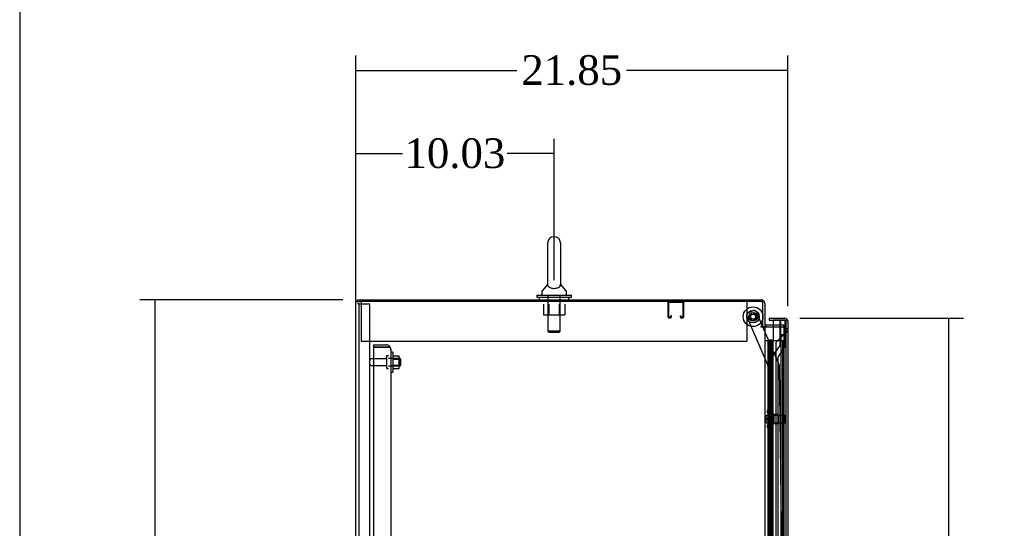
# Model space of a CAD drawing. Header units: inches. Extents: x 25 to 383, y 21 to 262.
# Tile 5 of 19: x 25 to 75, y 171 to 196. Entities that reach past the tile are written whole.
import ezdxf
from ezdxf.lldxf.tags import DXFTag

# ---------------------------------------------------------------- set-up
doc = ezdxf.new("R2010")
doc.units = ezdxf.units.IN
doc.header["$MEASUREMENT"] = 0
for name, color, linetype in [('COM42187', 7, 'Continuous'), ('COM43132', 7, 'Continuous'), ('COM50799-2', 7, 'Continuous'), ('COM52909', 7, 'Continuous'), ('COM54578-56', 7, 'Continuous'), ('COM55702-58', 7, 'Continuous'), ('COM56694-2', 7, 'Continuous'), ('COM70839-2', 7, 'Continuous'), ('COM71155-12', 7, 'Continuous'), ('COM71162-11', 7, 'Continuous'), ('Default', 7, 'Continuous'), ('GSK11033', 7, 'Continuous'), ('NTS166105', 7, 'Continuous'), ('NTS166905', 7, 'Continuous'), ('NTS18147', 7, 'Continuous'), ('ROL87452', 7, 'Continuous'), ('RVT17786', 7, 'Continuous'), ('SCS00680', 7, 'Continuous'), ('STD26094', 7, 'Continuous'), ('STD26265', 7, 'Continuous'), ('WAF25059', 7, 'Continuous'), ('WAF25362', 7, 'Continuous'), ('WAF25376', 7, 'Continuous'), ('WAM254785', 7, 'Continuous'), ('WAM30038', 7, 'Continuous')]:
    doc.layers.add(name, color=color, linetype=linetype)
doc.styles.add('SEACAD_Times_New_Roman', font='times.ttf')
tags = doc.linetypes.add('HIDDEN2', pattern=[0.1875, 0.125, -0.0625]).pattern_tags.tags
tags[6:7] = [DXFTag(74, 4), DXFTag(75, 0), DXFTag(340, '0'), DXFTag(46, 0.0), DXFTag(50, 0.0), DXFTag(44, 0.0), DXFTag(45, 0.0)]
tags[4:5] = [DXFTag(74, 4), DXFTag(75, 0), DXFTag(340, '0'), DXFTag(46, 0.0), DXFTag(50, 0.0), DXFTag(44, 0.0), DXFTag(45, 0.0)]
doc.dimstyles.new('HAMMOND_(STH_-_300x200)', dxfattribs={"dimtxt": 1.5, "dimasz": 1.875, "dimexe": 0.75, "dimexo": 0.75, "dimgap": 0.375, "dimtad": 0, "dimtih": 1, "dimtoh": 1, "dimzin": 0, "dimdsep": 46, "dimtxsty": 'SEACAD_Times_New_Roman', "dimblk1": '_SE_FILLED', "dimblk2": '_SE_FILLED', "dimsah": 1, "dimcen": 0.75, "dimadec": 0, "dimazin": 0, "dimtfac": 0.8, "dimtofl": 0, "dimtmove": 0, "dimatfit": 3, "dimfxl": 0, "dimtolj": 1, "dimtzin": 0, "dimarcsym": 0})

# ---------------------------------------------------------------- blocks, each defined once
blk = doc.blocks.new('SE3')
at = {"layer": 'COM42187', "color": 7, "linetype": 'HIDDEN2'}
for p, q in [((18.593, 159.276), (18.593, 159.091)), ((18.593, 159.091), (18.593, 157.276)), ((38.093, 159.276), (38.093, 159.091)), ((38.093, 159.091), (38.093, 157.276)), ((18.593, 157.276), (38.093, 157.276))]:
    blk.add_line(p, q, dxfattribs=at)
at = {"layer": 'COM43132', "color": 7, "linetype": 'HIDDEN2'}
for p, q in [((19.218, 157.091), (19.218, 156.966)), ((19.218, 157.091), (19.843, 157.091)), ((19.218, 156.966), (19.218, 101.217)), ((19.843, 156.966), (19.218, 156.966)), ((19.218, 156.966), (19.843, 156.966)), ((19.843, 156.967), (19.843, 156.966)), ((19.97, 156.967), (19.843, 156.967)), ((19.843, 156.966), (20.021, 156.966)), ((19.97, 156.967), (20.021, 157.017)), ((20.093, 156.842), (20.093, 156.841)), ((20.093, 156.842), (20.093, 156.842)), ((20.093, 156.841), (20.093, 101.341))]:
    blk.add_line(p, q, dxfattribs=at)
for start, end in [(44.5601, 90), (0.1219, 44.5601), (0, 0.0436)]:
    blk.add_arc((19.843, 156.841), 0.25, start, end, dxfattribs=at)
blk.add_open_spline([(20.021, 156.966), (20.044, 156.946), (20.062, 156.925), (20.086, 156.883), (20.093, 156.863), (20.093, 156.842)], degree=3, knots=[0, 0, 0, 0, 0.5, 0.5, 1, 1, 1, 1], dxfattribs=at)
at = {"layer": 'COM50799-2', "color": 7, "linetype": 'Continuous'}
for p, q in [((39.221, 158.434), (39.221, 158.339)), ((39.221, 158.434), (40.016, 158.434)), ((39.221, 158.339), (39.814, 158.339)), ((39.414, 158.339), (39.414, 157.309)), ((40.016, 158.339), (39.414, 158.339)), ((40.016, 158.339), (40.016, 158.339)), ((40.016, 158.339), (40.129, 158.339)), ((40.078, 158.339), (40.016, 158.339)), ((40.078, 158.339), (40.129, 158.378)), ((40.159, 158.291), (40.159, 158.291)), ((40.159, 158.291), (40.159, 158.291)), ((40.159, 158.291), (40.159, 100.327))]:
    blk.add_line(p, q, dxfattribs=at)
at = {"layer": 'COM50799-2', "color": 7, "linetype": 'HIDDEN2'}
for p, q in [((39.355, 157.287), (39.414, 157.345)), ((39.314, 102.404), (39.314, 157.185)), ((39.414, 157.185), (39.314, 157.185)), ((39.355, 157.287), (39.414, 157.228))]:
    blk.add_line(p, q, dxfattribs=at)
at = {"layer": 'COM50799-2', "color": 7, "linetype": 'Continuous'}
for start, end in [(37.5036, 90), (0.1561, 37.5036), (0, 0.0762)]:
    blk.add_arc((40.016, 158.291), 0.143, start, end, dxfattribs=at)
at = {"layer": 'COM50799-2', "color": 7, "linetype": 'HIDDEN2'}
for radius, start in [(0.143, 135), (0.048, 153.6157)]:
    blk.add_arc((39.457, 157.185), radius, start, 180, dxfattribs=at)
at = {"layer": 'COM50799-2', "color": 7, "linetype": 'Continuous'}
blk.add_open_spline([(40.129, 158.339), (40.139, 158.331), (40.146, 158.323), (40.153, 158.311), (40.155, 158.307), (40.158, 158.299), (40.159, 158.295), (40.159, 158.291)], degree=3, knots=[0, 0, 0, 0, 0.5, 0.5, 0.75, 0.75, 1, 1, 1, 1], dxfattribs=at)
at = {"layer": 'COM52909', "color": 7, "linetype": 'HIDDEN2'}
for p, q in [((34.091, 159.233), (34.091, 158.506)), ((34.131, 159.233), (34.131, 158.506)), ((34.861, 159.236), (34.134, 159.236)), ((34.864, 158.506), (34.864, 159.233)), ((34.904, 158.506), (34.904, 159.233)), ((34.134, 158.503), (34.236, 158.503)), ((34.134, 158.463), (34.236, 158.463)), ((34.239, 158.506), (34.239, 158.557)), ((34.279, 158.557), (34.239, 158.557)), ((34.279, 158.506), (34.279, 158.557)), ((34.716, 158.557), (34.716, 158.506)), ((34.716, 158.557), (34.756, 158.557)), ((34.756, 158.557), (34.756, 158.506)), ((34.759, 158.503), (34.861, 158.503)), ((34.759, 158.463), (34.861, 158.463))]:
    blk.add_line(p, q, dxfattribs=at)
for centre, radius, start, end in [((34.134, 159.233), 0.043, 90, 180), ((34.134, 159.233), 0.003, 90, 180), ((34.861, 159.233), 0.043, 0, 90), ((34.861, 159.233), 0.003, 0, 90), ((34.134, 158.506), 0.043, 180, 270), ((34.134, 158.506), 0.003, 180, 270), ((34.236, 158.506), 0.003, 270, 0), ((34.236, 158.506), 0.043, 270, 0), ((34.759, 158.506), 0.043, 180, 270), ((34.759, 158.506), 0.003, 180, 270), ((34.861, 158.506), 0.003, 270, 0), ((34.861, 158.506), 0.043, 270, 0)]:
    blk.add_arc(centre, radius, start, end, dxfattribs=at)
at = {"layer": 'COM54578-56', "color": 7, "linetype": 'Continuous'}
for p, q in [((39.234, 157.318), (39.234, 157.344)), ((39.234, 157.344), (39.284, 157.344)), ((39.284, 157.344), (39.309, 157.344)), ((39.309, 157.344), (39.359, 157.344)), ((39.359, 157.344), (39.359, 157.318)), ((38.999, 157.309), (39.166, 157.309)), ((39.166, 157.309), (39.171, 157.309)), ((39.166, 156.309), (39.166, 157.309)), ((39.171, 157.309), (39.171, 156.309)), ((39.18, 157.309), (39.414, 157.309)), ((39.18, 157.309), (39.18, 156.309)), ((39.284, 157.318), (39.234, 157.318)), ((39.247, 157.318), (39.247, 157.309)), ((39.284, 157.318), (39.309, 157.318)), ((39.359, 157.318), (39.309, 157.318)), ((39.347, 157.309), (39.347, 157.318)), ((39.414, 156.309), (39.414, 157.309)), ((39.166, 156.309), (39.21, 156.309)), ((39.21, 156.309), (39.414, 156.309)), ((39.21, 156.309), (39.414, 156.309)), ((39.21, 155.309), (39.21, 156.309)), ((39.414, 155.309), (39.414, 156.309)), ((39.166, 154.309), (39.166, 155.309)), ((39.166, 155.309), (39.21, 155.309)), ((39.171, 155.309), (39.171, 154.309)), ((39.18, 155.31), (39.414, 155.31)), ((39.18, 155.309), (39.18, 154.309)), ((39.21, 155.309), (39.414, 155.309)), ((39.414, 154.309), (39.414, 155.31)), ((39.166, 154.309), (39.21, 154.309)), ((39.21, 154.309), (39.414, 154.309)), ((39.21, 154.309), (39.414, 154.309)), ((39.21, 153.309), (39.21, 154.309)), ((39.414, 153.309), (39.414, 154.309)), ((39.166, 152.309), (39.166, 153.309)), ((39.166, 153.309), (39.21, 153.309)), ((39.171, 153.309), (39.171, 152.309)), ((39.18, 153.31), (39.414, 153.31)), ((39.18, 153.309), (39.18, 152.309)), ((39.21, 153.309), (39.414, 153.309)), ((39.414, 152.309), (39.414, 153.31)), ((39.166, 152.309), (39.21, 152.309)), ((39.21, 152.309), (39.414, 152.309)), ((39.21, 152.309), (39.414, 152.309)), ((39.21, 151.309), (39.21, 152.309)), ((39.414, 151.309), (39.414, 152.309)), ((39.166, 150.309), (39.166, 151.309)), ((39.166, 151.309), (39.21, 151.309)), ((39.171, 151.309), (39.171, 150.309)), ((39.18, 151.31), (39.414, 151.31)), ((39.18, 151.309), (39.18, 150.309)), ((39.21, 151.309), (39.414, 151.309)), ((39.414, 150.309), (39.414, 151.31)), ((39.166, 150.309), (39.21, 150.309)), ((39.21, 150.309), (39.414, 150.309)), ((39.21, 150.309), (39.414, 150.309)), ((39.21, 149.309), (39.21, 150.309)), ((39.414, 149.309), (39.414, 150.309)), ((39.166, 148.309), (39.166, 149.309)), ((39.166, 149.309), (39.21, 149.309)), ((39.171, 149.309), (39.171, 148.309)), ((39.18, 149.31), (39.414, 149.31)), ((39.18, 149.309), (39.18, 148.309)), ((39.21, 149.309), (39.414, 149.309)), ((39.414, 148.309), (39.414, 149.31)), ((39.166, 148.309), (39.21, 148.309)), ((39.21, 148.309), (39.414, 148.309)), ((39.21, 148.309), (39.414, 148.309)), ((39.21, 147.309), (39.21, 148.309)), ((39.414, 147.309), (39.414, 148.309))]:
    blk.add_line(p, q, dxfattribs=at)
at = {"layer": 'COM54578-56', "color": 7, "linetype": 'HIDDEN2'}
for p, q in [((39.18, 157.309), (39.171, 157.309)), ((39.247, 157.309), (39.247, 102.309)), ((39.255, 157.309), (39.255, 156.309)), ((39.297, 157.309), (39.297, 156.309)), ((39.347, 102.309), (39.347, 157.309)), ((39.414, 157.309), (39.901, 157.309)), ((39.901, 101.309), (39.901, 157.309)), ((39.171, 155.309), (39.171, 156.309)), ((39.307, 156.309), (39.18, 156.309)), ((39.18, 156.309), (39.18, 155.31)), ((39.307, 156.309), (39.307, 155.31)), ((39.307, 156.309), (39.352, 156.309)), ((39.18, 155.31), (39.18, 155.309)), ((39.18, 155.308), (39.307, 155.308)), ((39.255, 155.309), (39.255, 154.309)), ((39.297, 155.309), (39.297, 154.309)), ((39.352, 155.308), (39.307, 155.308)), ((39.171, 153.309), (39.171, 154.309)), ((39.18, 154.309), (39.18, 153.31)), ((39.307, 154.309), (39.307, 153.31)), ((39.18, 153.31), (39.18, 153.309)), ((39.18, 153.308), (39.307, 153.308)), ((39.255, 153.309), (39.255, 152.309)), ((39.297, 153.309), (39.297, 152.309)), ((39.352, 153.308), (39.307, 153.308)), ((39.171, 151.309), (39.171, 152.309)), ((39.18, 152.309), (39.18, 151.31)), ((39.307, 152.309), (39.307, 151.31)), ((39.18, 151.31), (39.18, 151.309)), ((39.18, 151.308), (39.307, 151.308)), ((39.255, 151.309), (39.255, 150.309)), ((39.297, 151.309), (39.297, 150.309)), ((39.352, 151.308), (39.307, 151.308)), ((39.171, 149.309), (39.171, 150.309)), ((39.18, 150.309), (39.18, 149.31)), ((39.307, 150.309), (39.307, 149.31)), ((39.18, 149.31), (39.18, 149.309)), ((39.18, 149.308), (39.307, 149.308)), ((39.255, 149.309), (39.255, 148.309)), ((39.297, 149.309), (39.297, 148.309)), ((39.352, 149.308), (39.307, 149.308)), ((39.171, 147.309), (39.171, 148.309)), ((39.18, 148.309), (39.18, 147.31)), ((39.307, 148.309), (39.307, 147.31))]:
    blk.add_line(p, q, dxfattribs=at)
at = {"layer": 'COM55702-58', "color": 7, "linetype": 'HIDDEN2'}
for p, q in [((18.478, 159.173), (18.406, 159.173)), ((18.478, 99.423), (18.478, 159.173)), ((18.478, 159.173), (18.593, 159.173)), ((18.593, 159.173), (18.843, 159.173)), ((18.843, 159.173), (19.031, 159.173)), ((19.031, 99.423), (19.031, 159.173))]:
    blk.add_line(p, q, dxfattribs=at)
at = {"layer": 'COM56694-2', "color": 7, "linetype": 'HIDDEN2'}
for p, q in [((40.064, 157.911), (40.159, 157.911)), ((40.016, 157.671), (39.559, 157.214)), ((40.159, 157.786), (40.064, 157.786)), ((39.559, 157.214), (39.559, 101.404))]:
    blk.add_line(p, q, dxfattribs=at)
at = {"layer": 'COM56694-2', "color": 7, "linetype": 'Continuous'}
for start, end in [(23.9858, 37.5036), (0, 21.6197)]:
    blk.add_arc((40.016, 158.291), 0.143, start, end, dxfattribs=at)
at = {"layer": 'COM56694-2', "color": 7, "linetype": 'HIDDEN2'}
for points in [[(40.016, 157.671), (40.034, 157.681), (40.053, 157.69), (40.088, 157.709), (40.103, 157.719), (40.13, 157.738), (40.141, 157.748), (40.155, 157.767), (40.159, 157.776), (40.159, 157.786)], [(40.016, 157.671), (40.022, 157.681), (40.028, 157.69), (40.04, 157.709), (40.045, 157.719), (40.054, 157.738), (40.058, 157.748), (40.062, 157.767), (40.064, 157.776), (40.064, 157.786)]]:
    blk.add_open_spline(points, degree=3, knots=[0, 0, 0, 0, 0.25, 0.25, 0.5, 0.5, 0.75, 0.75, 1, 1, 1, 1], dxfattribs=at)
at = {"layer": 'COM70839-2', "color": 7, "linetype": 'HIDDEN2'}
for p, q in [((39.216, 155.903), (38.084, 158.546)), ((38.15, 158.71), (38.408, 158.821)), ((38.884, 158.026), (38.572, 158.755)), ((39.736, 156.038), (38.897, 157.996)), ((39.523, 130.059), (39.216, 155.903)), ((40.038, 131.44), (39.746, 155.99))]:
    blk.add_line(p, q, dxfattribs=at)
at = {"layer": 'COM70839-2', "color": 7, "linetype": 'Continuous'}
blk.add_line((38.897, 157.996), (38.884, 158.026), dxfattribs=at)
at = {"layer": 'COM70839-2', "color": 7, "linetype": 'HIDDEN2'}
blk.add_circle((38.404, 158.513), 0.129, dxfattribs=at)
for centre, start, end in [((38.457, 158.706), 23.1924, 113.1924), ((38.199, 158.595), 113.1924, 203.1924), ((39.621, 155.989), 0.6804, 23.1924)]:
    blk.add_arc(centre, 0.125, start, end, dxfattribs=at)
at = {"layer": 'COM71155-12', "color": 7, "linetype": 'Continuous'}
for p, q in [((18.311, 99.341), (18.311, 159.276)), ((18.311, 159.276), (18.501, 159.276)), ((38.904, 159.276), (18.501, 159.276)), ((38.904, 158.026), (38.904, 159.276)), ((38.809, 158.026), (38.904, 158.026)), ((38.809, 157.996), (38.999, 157.996)), ((38.999, 157.996), (38.999, 100.621)), ((39.094, 157.996), (38.999, 157.996)), ((39.094, 157.996), (39.414, 157.996))]:
    blk.add_line(p, q, dxfattribs=at)
at = {"layer": 'COM71155-12', "color": 7, "linetype": 'HIDDEN2'}
for p, q in [((39.414, 157.996), (39.966, 157.996)), ((39.966, 157.996), (39.966, 100.621))]:
    blk.add_line(p, q, dxfattribs=at)
at = {"layer": 'COM71155-12', "color": 7, "linetype": 'Continuous'}
blk.add_arc((38.809, 158.011), 0.015, 90, 270, dxfattribs=at)
at = {"layer": 'COM71162-11', "color": 7, "linetype": 'Continuous'}
for p, q in [((18.406, 159.371), (38.809, 159.371)), ((18.406, 159.276), (18.406, 159.371)), ((38.999, 159.181), (38.999, 158.026)), ((38.904, 158.026), (38.999, 158.026)), ((39.414, 158.091), (39.094, 158.091))]:
    blk.add_line(p, q, dxfattribs=at)
at = {"layer": 'COM71162-11', "color": 7, "linetype": 'HIDDEN2'}
for p, q in [((39.966, 158.091), (39.414, 158.091)), ((39.966, 157.996), (39.966, 158.091))]:
    blk.add_line(p, q, dxfattribs=at)
at = {"layer": 'COM71162-11', "color": 7, "linetype": 'Continuous'}
for centre, radius, start, end in [((38.809, 159.181), 0.19, 0, 90), ((39.094, 158.186), 0.19, 237.3631, 270), ((39.094, 158.186), 0.095, 180, 270)]:
    blk.add_arc(centre, radius, start, end, dxfattribs=at)
at = {"layer": 'COM71162-11', "color": 7, "linetype": 'HIDDEN2'}
blk.add_arc((38.809, 159.181), 0.095, 0, 90, dxfattribs=at)
at = {"layer": 'GSK11033', "color": 7, "linetype": 'HIDDEN2'}
for p, q in [((40.014, 158.33), (39.764, 158.33)), ((39.764, 158.33), (39.764, 157.062)), ((39.814, 157.589), (39.814, 158.339)), ((40.014, 158.33), (40.014, 156.983)), ((40.064, 158.339), (40.064, 157.589)), ((39.814, 157.589), (40.064, 157.589)), ((39.814, 157.589), (39.814, 101.029)), ((40.064, 157.589), (39.814, 157.589)), ((40.064, 157.589), (40.064, 101.029)), ((39.764, 157.062), (39.409, 156.554)), ((40.014, 156.983), (39.659, 156.475)), ((39.409, 156.554), (39.409, 102.054)), ((39.659, 156.475), (39.659, 102.133))]:
    blk.add_line(p, q, dxfattribs=at)
at = {"layer": 'GSK11033', "color": 7, "linetype": 'Continuous'}
for p, q in [((39.814, 158.339), (40.064, 158.339)), ((39.814, 158.339), (39.814, 158.339)), ((40.064, 158.339), (40.064, 158.339))]:
    blk.add_line(p, q, dxfattribs=at)
at = {"layer": 'NTS166105', "color": 7, "linetype": 'HIDDEN2'}
for p, q in [((20.189, 156.532), (20.509, 156.532)), ((20.189, 156.371), (20.509, 156.371)), ((20.509, 156.371), (20.509, 156.532)), ((20.509, 156.061), (20.509, 156.371)), ((20.189, 156.061), (20.509, 156.061)), ((20.189, 155.901), (20.509, 155.901)), ((20.509, 155.901), (20.509, 156.061))]:
    blk.add_line(p, q, dxfattribs=at)
at = {"layer": 'NTS166905', "color": 7, "linetype": 'HIDDEN2'}
for p, q in [((27.808, 159.151), (27.808, 158.606)), ((28.08, 159.151), (28.08, 158.606)), ((28.606, 159.151), (28.606, 158.606)), ((28.881, 159.151), (28.881, 158.606)), ((27.808, 158.606), (28.08, 158.606)), ((28.08, 158.606), (28.606, 158.606)), ((28.606, 158.606), (28.881, 158.606))]:
    blk.add_line(p, q, dxfattribs=at)
at = {"layer": 'NTS18147', "color": 7, "linetype": 'HIDDEN2'}
for p, q in [((39.122, 153.74), (39.122, 153.685)), ((39.184, 153.834), (39.184, 153.839)), ((39.247, 153.839), (39.184, 153.839)), ((39.184, 153.834), (39.247, 153.834)), ((39.184, 153.646), (39.184, 153.528)), ((39.247, 153.646), (39.184, 153.646)), ((39.184, 153.528), (39.247, 153.528)), ((39.247, 153.834), (39.247, 153.839)), ((39.247, 153.646), (39.247, 153.834)), ((39.247, 153.528), (39.247, 153.646)), ((39.684, 153.559), (39.247, 153.559)), ((39.247, 153.15), (39.247, 153.528)), ((39.684, 153.119), (39.684, 153.559)), ((39.122, 152.993), (39.122, 152.938)), ((39.184, 153.15), (39.184, 153.032)), ((39.247, 153.15), (39.184, 153.15)), ((39.184, 153.032), (39.247, 153.032)), ((39.247, 153.032), (39.247, 153.15)), ((39.247, 153.119), (39.684, 153.119)), ((39.247, 152.844), (39.247, 153.032)), ((39.184, 152.844), (39.184, 152.839)), ((39.247, 152.844), (39.184, 152.844)), ((39.184, 152.839), (39.247, 152.839)), ((39.247, 152.844), (39.247, 152.839))]:
    blk.add_line(p, q, dxfattribs=at)
blk.add_arc((39.44, 153.339), 0.318, 143.6338, 216.3662, dxfattribs=at)
for centre, start_param, end_param in [((39.44, 153.74), 2.506883, 3.776302), ((39.44, 153.685), 3.141593, 3.776302), ((39.44, 152.938), 2.506883, 3.776302), ((39.44, 152.993), 2.506883, 3.141593)]:
    blk.add_ellipse(centre, major_axis=(0.318, 0), ratio=0.5, start_param=start_param, end_param=end_param, dxfattribs=at)
at = {"layer": 'ROL87452', "color": 7, "linetype": 'HIDDEN2'}
for radius in [0.5, 0.206]:
    blk.add_circle((38.404, 158.513), radius, dxfattribs=at)
at = {"layer": 'RVT17786', "color": 7, "linetype": 'HIDDEN2'}
blk.add_circle((38.404, 158.513), 0.217, dxfattribs=at)
at = {"layer": 'SCS00680', "color": 7, "linetype": 'Continuous'}
for p, q in [((28.012, 162.23), (28.012, 160.161)), ((28.675, 160.16), (28.675, 162.23)), ((28.003, 160.15), (27.732, 159.823)), ((28.012, 160.161), (28.012, 160.16)), ((28.675, 160.159), (28.675, 160.16)), ((28.955, 159.823), (28.684, 160.15)), ((27.718, 159.785), (27.718, 159.665)), ((28.968, 159.665), (28.968, 159.785))]:
    blk.add_line(p, q, dxfattribs=at)
at = {"layer": 'SCS00680', "color": 7, "linetype": 'HIDDEN2'}
for p, q in [((28.031, 159.605), (28.031, 157.79)), ((28.655, 157.79), (28.655, 159.605)), ((28.655, 157.79), (28.031, 157.79)), ((28.031, 157.79), (28.091, 157.73)), ((28.091, 157.73), (28.595, 157.73)), ((28.595, 157.73), (28.655, 157.79))]:
    blk.add_line(p, q, dxfattribs=at)
at = {"layer": 'SCS00680', "color": 7, "linetype": 'Continuous'}
for centre, radius, start, end in [((28.343, 162.23), 0.331, 0, 180), ((27.778, 159.785), 0.06, 140.3214, 180), ((28.908, 159.785), 0.06, 0, 39.6786), ((27.778, 159.665), 0.06, 180, 270), ((28.908, 159.665), 0.06, 270, 0)]:
    blk.add_arc(centre, radius, start, end, dxfattribs=at)
for points, knots in [([(28.012, 160.165), (28.012, 160.162), (28.012, 160.159), (28.013, 160.145), (28.014, 160.134), (28.023, 160.096), (28.036, 160.068), (28.086, 160.016), (28.124, 159.991), (28.225, 159.956), (28.29, 159.946), (28.419, 159.948), (28.481, 159.961), (28.529, 159.98)], [0.7038272, 0.7038272, 0.7038272, 0.7038272, 0.71875, 0.71875, 0.75, 0.75, 0.8125, 0.8125, 0.875, 0.875, 0.9375, 0.9375, 1, 1, 1, 1]), ([(28.529, 159.98), (28.577, 159.999), (28.611, 160.024), (28.656, 160.077), (28.667, 160.105), (28.674, 160.141), (28.674, 160.152), (28.675, 160.162), (28.675, 160.165), (28.675, 160.167)], [0, 0, 0, 0, 0.0625, 0.0625, 0.125, 0.125, 0.15625, 0.15625, 0.1690043, 0.1690043, 0.1690043, 0.1690043])]:
    blk.add_open_spline(points, degree=3, knots=knots, dxfattribs=at)
at = {"layer": 'STD26094', "color": 7, "linetype": 'HIDDEN2'}
for p, q in [((19.868, 156.381), (19.091, 156.381)), ((19.868, 156.511), (19.868, 155.921)), ((19.938, 156.541), (19.898, 156.541)), ((20.555, 156.404), (19.968, 156.404)), ((20.555, 156.404), (20.555, 156.029)), ((20.593, 156.366), (20.555, 156.404)), ((20.593, 156.066), (20.593, 156.366)), ((19.091, 156.051), (19.868, 156.051)), ((19.898, 155.891), (19.938, 155.891)), ((19.968, 156.029), (20.555, 156.029)), ((20.555, 156.029), (20.593, 156.066))]:
    blk.add_line(p, q, dxfattribs=at)
for centre, radius, start, end in [((19.091, 156.321), 0.06, 90, 180), ((19.898, 156.511), 0.03, 90, 180), ((19.938, 156.511), 0.03, 0, 90), ((19.091, 156.111), 0.06, 180, 270), ((19.898, 155.921), 0.03, 180, 270), ((19.938, 155.921), 0.03, 270, 0)]:
    blk.add_arc(centre, radius, start, end, dxfattribs=at)
at = {"layer": 'STD26265', "color": 7, "linetype": 'HIDDEN2'}
for p, q in [((39.064, 153.154), (39.064, 153.524)), ((40.029, 153.524), (39.064, 153.524)), ((40.029, 153.154), (40.029, 153.524)), ((40.064, 153.489), (40.029, 153.524)), ((39.064, 153.154), (40.029, 153.154)), ((40.029, 153.154), (40.064, 153.189))]:
    blk.add_line(p, q, dxfattribs=at)
at = {"layer": 'WAF25059', "color": 7, "linetype": 'HIDDEN2'}
for p, q in [((20.189, 156.716), (20.093, 156.716)), ((20.189, 156.716), (20.189, 155.716)), ((20.093, 155.716), (20.189, 155.716))]:
    blk.add_line(p, q, dxfattribs=at)
at = {"layer": 'WAF25362', "color": 7, "linetype": 'Continuous'}
for p, q in [((27.468, 159.605), (29.218, 159.605)), ((27.468, 159.605), (27.468, 159.496)), ((27.468, 159.496), (29.218, 159.496)), ((29.218, 159.496), (29.218, 159.605))]:
    blk.add_line(p, q, dxfattribs=at)
at = {"layer": 'WAF25376', "color": 7, "linetype": 'HIDDEN2'}
for radius in [0.315, 0.14]:
    blk.add_circle((38.404, 158.513), radius, dxfattribs=at)
at = {"layer": 'WAM254785', "color": 7, "linetype": 'Continuous'}
for p, q in [((27.593, 159.496), (27.593, 159.371)), ((29.093, 159.371), (29.093, 159.496))]:
    blk.add_line(p, q, dxfattribs=at)
at = {"layer": 'WAM30038', "color": 7, "linetype": 'HIDDEN2'}
for p, q in [((39.372, 153.714), (39.372, 152.964)), ((39.396, 153.714), (39.372, 153.714)), ((39.396, 153.714), (39.396, 152.964)), ((39.414, 153.519), (39.444, 153.5)), ((39.459, 153.513), (39.415, 153.541)), ((39.415, 153.516), (39.459, 153.488)), ((39.459, 153.356), (39.415, 153.356)), ((39.444, 153.5), (39.459, 153.513)), ((39.459, 153.567), (39.459, 153.513)), ((39.459, 153.488), (39.459, 153.356)), ((39.372, 152.964), (39.396, 152.964)), ((39.444, 153.178), (39.414, 153.159)), ((39.415, 153.321), (39.459, 153.321)), ((39.459, 153.19), (39.415, 153.162)), ((39.415, 153.137), (39.459, 153.165)), ((39.459, 153.165), (39.444, 153.178)), ((39.459, 153.321), (39.459, 153.19)), ((39.459, 153.165), (39.459, 153.111))]:
    blk.add_line(p, q, dxfattribs=at)
for centre, radius, start, end in [((39.983, 154.245), 0.854, 226.5547, 228.2901), ((39.414, 153.338), 0.0182, 87.1609, 177.9942), ((39.414, 153.34), 0.0181, 181.7718, 273.073), ((39.98, 152.436), 0.85, 131.7058, 133.4493)]:
    blk.add_arc(centre, radius, start, end, dxfattribs=at)
for points, knots in [([(39.396, 153.541), (39.396, 153.539), (39.396, 153.536), (39.399, 153.532), (39.401, 153.529), (39.406, 153.523), (39.41, 153.519), (39.415, 153.516)], [0, 0, 0, 0, 0.25, 0.25, 0.5, 0.5, 1, 1, 1, 1]), ([(39.415, 153.541), (39.412, 153.542), (39.41, 153.544), (39.406, 153.545), (39.404, 153.546), (39.402, 153.546), (39.401, 153.546), (39.401, 153.546)], [0, 0, 0, 0, 0.25, 0.25, 0.5, 0.5, 0.5626015, 0.5626015, 0.5626015, 0.5626015]), ([(39.415, 153.607), (39.417, 153.605), (39.419, 153.603), (39.421, 153.602), (39.434, 153.59), (39.447, 153.579), (39.459, 153.567)], [0, 0, 0, 0, 0.141448, 0.141448, 0.141448, 1, 1, 1, 1]), ([(39.415, 153.162), (39.412, 153.16), (39.41, 153.159), (39.406, 153.155), (39.404, 153.153), (39.401, 153.149), (39.399, 153.146), (39.396, 153.141), (39.396, 153.139), (39.396, 153.137)], [0, 0, 0, 0, 0.25, 0.25, 0.5, 0.5, 0.75, 0.75, 1, 1, 1, 1]), ([(39.401, 153.132), (39.401, 153.132), (39.402, 153.132), (39.406, 153.132), (39.41, 153.134), (39.415, 153.137)], [0.4389304, 0.4389304, 0.4389304, 0.4389304, 0.5, 0.5, 1, 1, 1, 1]), ([(39.459, 153.111), (39.447, 153.099), (39.434, 153.088), (39.421, 153.076), (39.419, 153.074), (39.417, 153.073), (39.415, 153.071)], [0, 0, 0, 0, 0.858552, 0.858552, 0.858552, 1, 1, 1, 1])]:
    blk.add_open_spline(points, degree=3, knots=knots, dxfattribs=at)
blk = doc.blocks.new('_SE_FILLED')
at = {"color": 0}
blk.add_line((0, 0), (-1, 0), dxfattribs=at)
blk.add_solid([(0, 0), (-1, -0.1665), (-1, 0.1665), (0, 0)], dxfattribs=at)
blk = doc.blocks.new('*D65')
at = {"layer": 'Default', "color": 0, "linetype": 'Continuous', "lineweight": -2}
for p, q in [((42.304, 123.029), (42.304, 190.456)), ((52.337, 183.293), (52.337, 190.456)), ((44.179, 189.706), (44.676, 189.706)), ((50.462, 189.706), (49.966, 189.706))]:
    blk.add_line(p, q, dxfattribs=at)
at = {"layer": 'Defpoints', "color": 0, "linetype": 'Continuous'}
for p in [(52.337, 189.706), (52.337, 182.543), (42.304, 122.279)]:
    blk.add_point(p, dxfattribs=at)
at = {"layer": 'Default', "color": 0, "linetype": 'Continuous', "lineweight": -2, "xscale": 1.875, "yscale": 1.875, "zscale": 1.875, "rotation": 180}
blk.add_blockref('_SE_FILLED', (42.304, 189.706), dxfattribs=at)
at = {"layer": 'Default', "color": 0, "linetype": 'Continuous', "lineweight": -2, "xscale": 1.875, "yscale": 1.875, "zscale": 1.875}
blk.add_blockref('_SE_FILLED', (52.337, 189.706), dxfattribs=at)
at = {"layer": 'Default', "color": 0, "linetype": 'Continuous', "insert": (47.321, 189.706), "char_height": 1.5, "attachment_point": 5, "style": 'SEACAD_Times_New_Roman'}
blk.add_mtext('\\A1;\\A1;10.03', dxfattribs=at)
blk = doc.blocks.new('*D66')
at = {"layer": 'Default', "color": 0, "linetype": 'Continuous', "lineweight": -2}
for p, q in [((41.649, 182.309), (31.394, 182.309)), ((32.144, 180.434), (32.144, 147.386)), ((32.144, 112.059), (32.144, 145.106)), ((41.649, 110.184), (31.394, 110.184))]:
    blk.add_line(p, q, dxfattribs=at)
at = {"layer": 'Defpoints', "color": 0, "linetype": 'Continuous'}
for p in [(32.144, 182.309), (42.399, 182.309), (42.399, 110.184)]:
    blk.add_point(p, dxfattribs=at)
at = {"layer": 'Default', "color": 0, "linetype": 'Continuous', "lineweight": -2, "xscale": 1.875, "yscale": 1.875, "zscale": 1.875}
for p, rotation in [((32.144, 182.309), 90.00006255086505), ((32.144, 110.184), 270.000062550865)]:
    blk.add_blockref('_SE_FILLED', p, dxfattribs=dict(at, rotation=rotation))
at = {"layer": 'Default', "color": 0, "linetype": 'Continuous', "insert": (32.144, 146.246), "char_height": 1.5, "attachment_point": 5, "style": 'SEACAD_Times_New_Roman'}
blk.add_mtext('\\A1;\\A1;72.13', dxfattribs=at)
blk = doc.blocks.new('*D73')
at = {"layer": 'Default', "color": 0, "linetype": 'Continuous', "lineweight": -2}
for p, q in [((42.304, 152.996), (42.304, 194.662)), ((64.152, 181.978), (64.152, 194.662)), ((44.179, 193.912), (50.458, 193.912)), ((62.277, 193.912), (55.998, 193.912))]:
    blk.add_line(p, q, dxfattribs=at)
at = {"layer": 'Defpoints', "color": 0, "linetype": 'Continuous'}
for p in [(64.152, 193.912), (64.152, 181.228), (42.304, 152.246)]:
    blk.add_point(p, dxfattribs=at)
at = {"layer": 'Default', "color": 0, "linetype": 'Continuous', "lineweight": -2, "xscale": 1.875, "yscale": 1.875, "zscale": 1.875, "rotation": 180}
blk.add_blockref('_SE_FILLED', (42.304, 193.912), dxfattribs=at)
at = {"layer": 'Default', "color": 0, "linetype": 'Continuous', "lineweight": -2, "xscale": 1.875, "yscale": 1.875, "zscale": 1.875}
blk.add_blockref('_SE_FILLED', (64.152, 193.912), dxfattribs=at)
at = {"layer": 'Default', "color": 0, "linetype": 'Continuous', "insert": (53.228, 193.912), "char_height": 1.5, "attachment_point": 5, "style": 'SEACAD_Times_New_Roman'}
blk.add_mtext('\\A1;\\A1;21.85', dxfattribs=at)
blk = doc.blocks.new('*D79')
at = {"layer": 'Default', "color": 0, "linetype": 'Continuous', "lineweight": -2}
for p, q in [((64.759, 181.371), (73.037, 181.371)), ((72.287, 179.496), (72.287, 154.638)), ((72.287, 124.996), (72.287, 149.855)), ((63.965, 123.121), (73.037, 123.121))]:
    blk.add_line(p, q, dxfattribs=at)
at = {"layer": 'Defpoints', "color": 0, "linetype": 'Continuous'}
for p in [(64.009, 181.371), (63.215, 123.121), (72.287, 123.121)]:
    blk.add_point(p, dxfattribs=at)
at = {"layer": 'Default', "color": 0, "linetype": 'Continuous', "lineweight": -2, "xscale": 1.875, "yscale": 1.875, "zscale": 1.875}
for p, rotation in [((72.287, 181.371), 90), ((72.287, 123.121), 270)]:
    blk.add_blockref('_SE_FILLED', p, dxfattribs=dict(at, rotation=rotation))
at = {"layer": 'Default', "color": 0, "linetype": 'Continuous', "insert": (72.287, 152.246), "char_height": 1.5, "attachment_point": 5, "style": 'SEACAD_Times_New_Roman'}
blk.add_mtext('\\A1;\\A1;58.25\\PDOOR ', dxfattribs=at)
blk = doc.blocks.new('BORDER')
at = {"layer": 'Default', "color": 7, "linetype": 'Continuous'}
blk.add_line((-41.86, 27.86), (-41.86, 0), dxfattribs=at)

msp = doc.modelspace()

# ---------------------------------------------------------------- block references
at = {"layer": 'Default', "color": 7, "xscale": 8.55, "yscale": 8.55, "zscale": 8.55}
msp.add_blockref('BORDER', (383.217, 23.607), dxfattribs=at)
at = {"layer": 'Default'}
msp.add_blockref('SE3', (23.994, 22.937), dxfattribs=at)

# ---------------------------------------------------------------- dimensions: what is measured, and where the dimension line sits
at = {"layer": 'Default', "color": 7, "linetype": 'Continuous'}
for base, p1, p2, picture, middle in [((64.152, 193.912), (42.304, 152.246), (64.152, 181.228), '*D73', (53.228, 193.912)), ((52.337, 189.706), (42.304, 122.279), (52.337, 182.543), '*D65', (47.321, 189.706))]:
    dim = msp.add_linear_dim(base=base, p1=p1, p2=p2, text='\\A1;<>', dimstyle='HAMMOND_(STH_-_300x200)', dxfattribs=at)
    dim.commit()
    dim.dimension.update_dxf_attribs({"geometry": picture, "text_midpoint": middle, "dimtype": 160})
for base, p1, p2, angle, text, picture, middle, dimtype in [((32.144001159, 182.308818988), (42.399463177, 110.183830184), (42.399384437, 182.308830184), 90.000062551, '\\A1;<>', '*D66', (32.144040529, 146.246329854), 161), ((72.287, 123.121), (64.009, 181.371), (63.215, 123.121), 90, '\\A1;<>\\PDOOR ', '*D79', (72.287, 152.246), 160)]:
    dim = msp.add_linear_dim(base=base, p1=p1, p2=p2, angle=angle, text=text, dimstyle='HAMMOND_(STH_-_300x200)', dxfattribs=at)
    dim.commit()
    dim.dimension.update_dxf_attribs({"geometry": picture, "text_midpoint": middle, "dimtype": dimtype})

doc.saveas('drawing.dxf')
